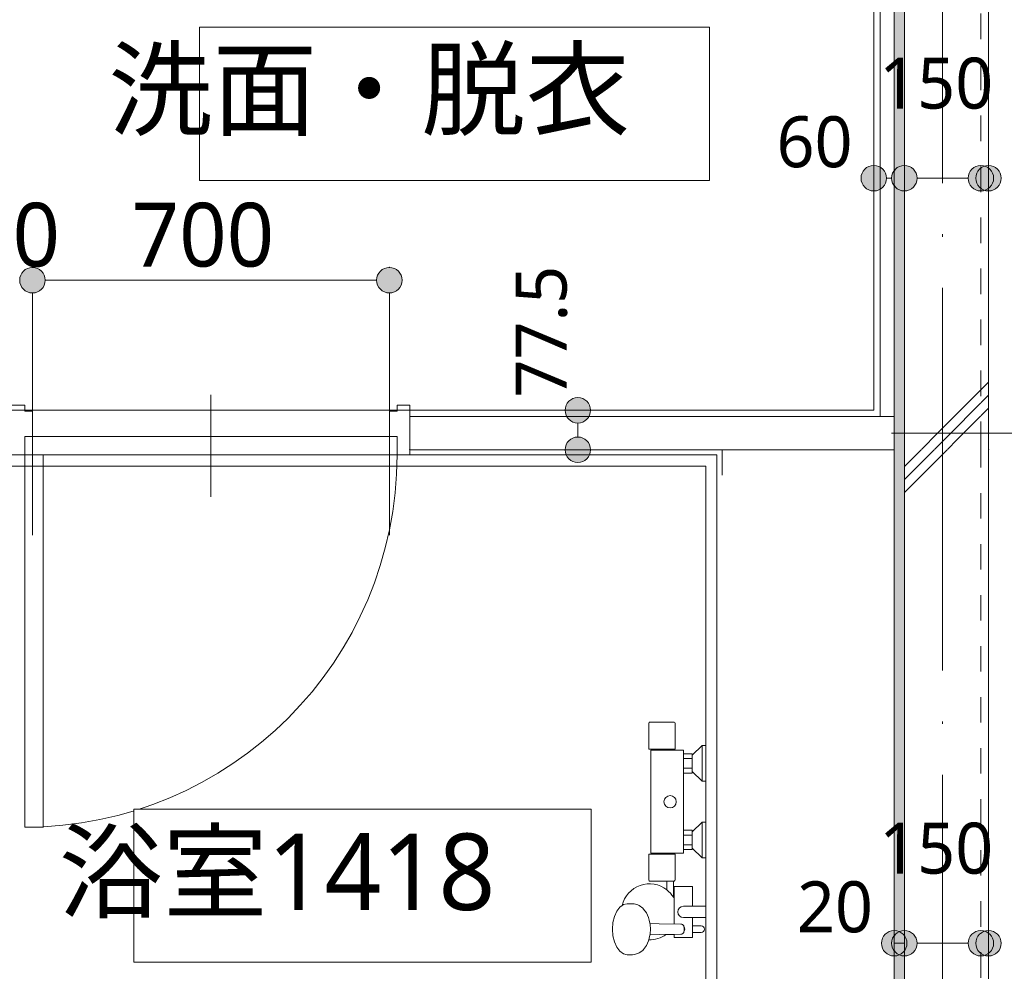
# Model space of a CAD drawing. Header units: millimetres. Extents: x 0 to 841, y 0 to 1188.
# Tile 94 of 98: x 688 to 727, y 1041 to 1078. Entities that reach past the tile are written whole.
import ezdxf
from ezdxf.xclip import XClip

# ---------------------------------------------------------------- set-up
doc = ezdxf.new("R2010")
doc.units = ezdxf.units.MM
doc.header["$MEASUREMENT"] = 0
doc.header["$XCLIPFRAME"] = 0
for name, pattern in [('Wipeout_Contour', [1000, 0, -1000]), ('通り芯', [19, 15, -2, 0, -2]), ('ＪＷ点線１', [2, 1, -1])]:
    doc.linetypes.add(name, pattern=pattern)
for name, color, linetype, lineweight in [('Archicadドア_ペン_番号__23', 7, 'Continuous', 15), ('UB.★_ペン_番号__1', 7, 'Continuous', 5), ('UB.★_ペン_番号__41', 7, 'Continuous', 13), ('壁-躯体_ペン_番号__141', 7, 'Continuous', 15), ('壁-間仕切り_ペン_番号__141', 7, 'Continuous', 15), ('室名.★_ペン_番号__46', 7, 'Continuous', 13), ('寸法_ペン_番号__45', 7, 'Continuous', 13), ('寸法_ペン_番号__46', 7, 'Continuous', 13), ('通り芯_ペン_番号__139', 8, 'Continuous', 5)]:
    doc.layers.add(name, color=color, linetype=linetype, lineweight=lineweight)
for name, color, linetype, lineweight, true_color in [('Archicadドア_ペン_番号__63', 251, 'Continuous', 5, 0x6a6a6a), ('UB.★_ペン_番号__75', 251, 'Continuous', 5, 0x6a6a6a), ('壁-躯体_ペン_番号__161', 251, 'Continuous', 5, 0x6a6a6a), ('壁-躯体_ペン_番号__169', 253, 'Continuous', 5, 0xaaaaaa), ('壁-躯体_ペン_番号__174', 253, 'Continuous', 5, 0xaaaaaa), ('壁-間仕切り_ペン_番号__161', 251, 'Continuous', 5, 0x6a6a6a), ('室名.★_ペン_番号__85', 251, 'Continuous', 5, 0x6a6a6a), ('寸法_ペン_番号__85', 251, 'Continuous', 5, 0x6a6a6a), ('床_ペン_番号__89', 251, 'Continuous', 5, 0x6a6a6a)]:
    doc.layers.add(name, color=color, linetype=linetype, lineweight=lineweight, true_color=true_color)
for name, color, linetype in [('EV.★', 7, 'Continuous'), ('壁-躯体', 7, 'Continuous'), ('壁-間仕切り', 7, 'Continuous'), ('室名.★', 7, 'Continuous'), ('寸法', 7, 'Continuous'), ('床', 7, 'Continuous')]:
    doc.layers.add(name, color=color, linetype=linetype)
doc.styles.add('GENERATED_STYLE_1', font='meiryo.ttc')
pattern_1 = [(45, (488.263, 926.959), (-12.7279, 12.7279), []), (45, (488.008, 927.213), (-12.7279, 12.7279), []), (45, (487.753, 927.468), (-12.7279, 12.7279), [])]

# ---------------------------------------------------------------- blocks, each defined once
blk = doc.blocks.new('*X37')
at = {"layer": '壁-躯体_ペン_番号__174', "linetype": 'Continuous', "lineweight": 5, "true_color": 0xaaaaaa}
blk.add_hatch(color=253, dxfattribs=at).paths.add_polyline_path([(722.363, 1061.309), (722.763, 1061.309), (722.763, 1062.445), (722.363, 1062.583)])
blk = doc.blocks.new('*X38')
at = {"layer": '壁-躯体_ペン_番号__174', "linetype": 'Continuous', "lineweight": 5, "true_color": 0xaaaaaa}
blk.add_hatch(color=253, dxfattribs=at).paths.add_polyline_path([(722.363, 1061.309), (722.363, 1022.609), (722.763, 1022.609), (722.763, 1061.309)])
blk = doc.blocks.new('*X43')
at = {"layer": '壁-躯体_ペン_番号__174', "linetype": 'Continuous', "lineweight": 5, "true_color": 0xaaaaaa}
blk.add_hatch(color=253, dxfattribs=at).paths.add_polyline_path([(722.363, 1083.259), (722.363, 1062.583), (722.763, 1062.445), (722.763, 1083.259)])
blk = doc.blocks.new('図面_6_6', base_point=(598.263, 1001.922))
at = {"layer": 'UB.★_ペン_番号__1', "color": 7, "linetype": 'Continuous', "lineweight": 5, "flags": 128}
for points in [[(715.413, 1024.309), (686.613, 1024.309), (686.613, 1061.109), (715.413, 1061.109)], [(714.973, 1024.749), (687.053, 1024.749), (687.053, 1060.669), (714.973, 1060.669)]]:
    blk.add_lwpolyline(points, close=True, dxfattribs=at)
at = {"layer": '壁-間仕切り_ペン_番号__141', "color": 7, "linetype": 'Continuous', "lineweight": 15}
blk.add_point((726.063, 1061.309), dxfattribs=at)
at = {"color": 254, "linetype": 'Wipeout_Contour', "lineweight": 0, "ltscale": 3857.321112}
blk.add_wipeout([(725.763, 1061.412), (725.763, 1061.309), (726.063, 1061.309)], dxfattribs=at).dxf.layer = '壁-躯体'
at = {"color": 254, "linetype": 'Wipeout_Contour', "lineweight": 0, "ltscale": 22881.22973}
blk.add_wipeout([(488.263, 926.959), (582.263, 926.959), (724.263, 926.959), (724.263, 969.859), (709.263, 969.859), (709.263, 976.959), (724.263, 976.959), (724.263, 1021.959), (686.663, 1021.959), (686.663, 1062.859), (655.963, 1062.859), (655.963, 1094.959), (636.763, 1094.959), (636.763, 1078.959), (614.963, 1078.959), (614.963, 1061.059), (582.263, 1061.059), (582.263, 991.959), (488.263, 991.959)], dxfattribs=at).dxf.layer = '床'
at = {"layer": '壁-躯体_ペン_番号__169', "linetype": 'Continuous', "lineweight": 5, "true_color": 0xaaaaaa}
h = blk.add_hatch(dxfattribs=at)
h.set_pattern_fill('コンクリート_構造2_0006', color=253, style=0, pattern_type=2)
h.set_pattern_definition(pattern_1)
h.paths.add_polyline_path([(725.763, 1061.412), (725.763, 1061.309), (726.063, 1061.309)])
at = {"layer": 'Archicadドア_ペン_番号__23', "color": 7, "linetype": 'Continuous', "lineweight": 15}
for p, q in [((688.263, 1061.109), (688.263, 1061.829)), ((688.263, 1061.829), (688.563, 1061.829)), ((702.863, 1061.829), (688.263, 1061.829)), ((688.263, 1061.829), (688.263, 1061.109)), ((702.863, 1061.829), (702.563, 1061.829)), ((702.863, 1061.109), (702.863, 1061.829)), ((702.863, 1061.109), (702.863, 1061.829)), ((687.763, 1061.109), (688.263, 1061.109)), ((688.263, 1061.109), (702.863, 1061.109)), ((703.363, 1061.109), (702.863, 1061.109))]:
    blk.add_line(p, q, dxfattribs=at)
at = {"layer": 'Archicadドア_ペン_番号__63', "color": 251, "linetype": 'Continuous', "lineweight": 5, "true_color": 0x6a6a6a}
for p, q in [((688.983, 1061.109), (688.263, 1061.109)), ((688.263, 1061.109), (688.263, 1046.509)), ((688.983, 1046.509), (688.983, 1061.109)), ((688.263, 1046.509), (688.983, 1046.509))]:
    blk.add_line(p, q, dxfattribs=at)
blk.add_arc((688.263, 1061.109), 14.6, 270, 0, dxfattribs=at)
at = {"layer": 'UB.★_ペン_番号__75', "color": 251, "linetype": 'Continuous', "lineweight": 5, "true_color": 0x6a6a6a}
for p, q in [((714.833, 1049.709), (714.833, 1048.309)), ((713.753, 1049.569), (712.833, 1049.569)), ((712.833, 1049.529), (713.753, 1049.529)), ((714.093, 1049.389), (714.093, 1048.629)), ((714.433, 1049.329), (714.433, 1048.689)), ((714.433, 1049.199), (714.093, 1049.199)), ((714.433, 1048.819), (714.093, 1048.819)), ((714.833, 1046.709), (714.833, 1045.309)), ((714.093, 1046.389), (714.093, 1045.629)), ((714.433, 1046.329), (714.433, 1045.689)), ((714.433, 1046.199), (714.093, 1046.199)), ((713.753, 1045.489), (712.829, 1045.489)), ((712.833, 1045.449), (713.753, 1045.449)), ((714.433, 1045.819), (714.093, 1045.819)), ((713.443, 1044.389), (713.703, 1044.389)), ((713.733, 1043.71), (713.733, 1042.712)), ((711.74, 1043.475), (711.693, 1043.44)), ((711.888, 1043.509), (711.74, 1043.475)), ((712.101, 1043.509), (711.888, 1043.509)), ((712.165, 1043.498), (712.101, 1043.509)), ((712.312, 1043.465), (712.165, 1043.498)), ((712.367, 1043.436), (712.312, 1043.465)), ((712.5, 1043.34), (712.367, 1043.436)), ((712.537, 1043.299), (712.5, 1043.34)), ((712.645, 1043.154), (712.537, 1043.299)), ((712.728, 1042.965), (712.645, 1043.154)), ((714.453, 1043.409), (714.093, 1043.409)), ((712.756, 1042.861), (712.728, 1042.965)), ((712.796, 1042.691), (712.756, 1042.861)), ((714.093, 1042.969), (714.453, 1042.969)), ((714.093, 1042.969), (714.453, 1042.969)), ((712.787, 1042.729), (713.151, 1042.719)), ((712.81, 1042.509), (712.796, 1042.691)), ((712.796, 1042.326), (712.81, 1042.509)), ((713.151, 1042.719), (713.996, 1042.709)), ((713.996, 1042.709), (714.029, 1042.704)), ((714.029, 1042.704), (714.059, 1042.69)), ((714.059, 1042.69), (714.086, 1042.668)), ((714.086, 1042.668), (714.106, 1042.639)), ((714.106, 1042.379), (714.086, 1042.35)), ((714.106, 1042.639), (714.117, 1042.609)), ((714.117, 1042.409), (714.106, 1042.379)), ((714.117, 1042.609), (714.117, 1042.609)), ((714.141, 1042.56), (714.117, 1042.609)), ((714.117, 1042.609), (714.119, 1042.605)), ((714.117, 1042.409), (714.141, 1042.457)), ((714.119, 1042.412), (714.117, 1042.409)), ((714.117, 1042.409), (714.117, 1042.408)), ((714.119, 1042.605), (714.123, 1042.569)), ((714.123, 1042.449), (714.119, 1042.412)), ((714.123, 1042.569), (714.123, 1042.449)), ((714.149, 1042.509), (714.141, 1042.56)), ((714.141, 1042.457), (714.149, 1042.509)), ((714.453, 1042.639), (714.453, 1042.379)), ((712.756, 1042.156), (712.738, 1042.089)), ((712.756, 1042.156), (712.796, 1042.326)), ((712.787, 1042.288), (713.151, 1042.299)), ((713.151, 1042.299), (713.996, 1042.309)), ((714.029, 1042.313), (713.996, 1042.309)), ((714.059, 1042.327), (714.029, 1042.313)), ((714.086, 1042.35), (714.059, 1042.327))]:
    blk.add_line(p, q, dxfattribs=at)
at = {"layer": 'UB.★_ペン_番号__75', "color": 251, "linetype": 'Continuous', "lineweight": 5, "true_color": 0x6a6a6a, "flags": 128}
blk.add_lwpolyline([(712.794, 1050.629, 0.414214), (712.734, 1050.569), (712.734, 1049.569), (712.833, 1049.569), (712.833, 1049.529), (712.817, 1049.529), (712.813, 1045.489), (712.829, 1045.489), (712.833, 1045.449), (712.734, 1045.449), (712.734, 1044.449, 0.414214), (712.794, 1044.389), (713.443, 1044.389), (713.443, 1044.054, 0.547975), (711.693, 1043.44), (711.602, 1043.375), (711.483, 1043.216), (711.392, 1043.009), (711.334, 1042.768), (711.315, 1042.509), (711.334, 1042.25), (711.392, 1042.009), (711.483, 1041.802), (711.602, 1041.643), (711.74, 1041.543), (711.888, 1041.509), (712.101, 1041.509), (712.165, 1041.519), (712.312, 1041.553), (712.367, 1041.582), (712.5, 1041.677), (712.537, 1041.719), (712.645, 1041.864), (712.728, 1042.053), (712.738, 1042.089, 0.166188), (713.414, 1042.302), (713.733, 1042.306), (713.733, 1042.189), (714.453, 1042.189), (714.453, 1042.379), (714.793, 1042.379, 1), (714.793, 1042.639), (714.453, 1042.639), (714.453, 1042.969), (714.973, 1042.969), (714.973, 1043.409), (714.453, 1043.409), (714.453, 1044.189), (713.733, 1044.189), (713.733, 1043.71, 0.013709), (713.703, 1043.762), (713.703, 1044.389, 0.414214), (713.772, 1044.449), (713.772, 1045.449), (713.753, 1045.449), (713.753, 1045.489), (714.093, 1045.489), (714.093, 1045.629), (714.433, 1045.629), (714.433, 1045.689), (714.833, 1045.309), (714.973, 1045.309), (714.973, 1046.709), (714.833, 1046.709), (714.433, 1046.329), (714.433, 1046.389), (714.093, 1046.389), (714.093, 1048.629), (714.433, 1048.629), (714.433, 1048.689), (714.833, 1048.309), (714.973, 1048.309), (714.973, 1049.709), (714.833, 1049.709), (714.433, 1049.329), (714.433, 1049.389), (714.093, 1049.389), (714.093, 1049.529), (713.753, 1049.529), (713.753, 1049.569), (713.772, 1049.569), (713.772, 1050.569, 0.414214), (713.712, 1050.629)], format="xyb", close=True, dxfattribs=at)
at = {"layer": 'UB.★_ペン_番号__75', "color": 251, "linetype": 'Continuous', "lineweight": 5, "true_color": 0x6a6a6a}
blk.add_circle((713.573, 1047.509), 0.24, dxfattribs=at)
for centre, radius, start, end in [((712.764, 1043.189), 1.1, 31.3994, 51.8869), ((714.093, 1043.189), 0.22, 90, 270)]:
    blk.add_arc(centre, radius, start, end, dxfattribs=at)
at = {"layer": '寸法_ペン_番号__46', "color": 7, "linetype": 'Continuous', "lineweight": 13, "insert": (718.55, 1042.359), "char_height": 2, "width": 3.31252, "attachment_point": 7, "style": 'GENERATED_STYLE_1'}
blk.add_mtext('\\A1;{\\pql;\\fMeiryo|b0|i0|c128|p0;\\W1.000000;20}', dxfattribs=at)
at = {"color": 254, "linetype": 'Wipeout_Contour', "lineweight": 0, "ltscale": 3854.742754}
blk.add_wipeout([(722.288, 1062.609), (722.363, 1062.583), (722.363, 1062.609)], dxfattribs=at).dxf.layer = '壁-間仕切り'
at = {"color": 254, "linetype": 'Wipeout_Contour', "lineweight": 0, "ltscale": 8914.238134}
blk.add_wipeout([(655.963, 1078.959), (655.963, 1062.859), (665.763, 1062.859), (724.263, 1062.859), (724.263, 1094.959), (665.763, 1094.959), (665.763, 1078.959)], dxfattribs=at).dxf.layer = '床'
at = {"layer": '寸法', "linetype": 'Continuous', "lineweight": 0, "true_color": 0x000000}
for points in [[(688.063, 1067.959), (688.101, 1067.767), (688.209, 1067.605), (688.371, 1067.497), (688.563, 1067.459), (688.754, 1067.497), (688.916, 1067.605), (689.025, 1067.767), (689.063, 1067.959), (689.025, 1068.15), (688.916, 1068.312), (688.754, 1068.421), (688.563, 1068.459), (688.371, 1068.421), (688.209, 1068.312), (688.101, 1068.15)], [(702.063, 1067.959), (702.101, 1067.767), (702.209, 1067.605), (702.371, 1067.497), (702.563, 1067.459), (702.754, 1067.497), (702.916, 1067.605), (703.025, 1067.767), (703.063, 1067.959), (703.025, 1068.15), (702.916, 1068.312), (702.754, 1068.421), (702.563, 1068.459), (702.371, 1068.421), (702.209, 1068.312), (702.101, 1068.15)]]:
    blk.add_hatch(color=18, dxfattribs=at).paths.add_polyline_path(points)
at = {"layer": 'Archicadドア_ペン_番号__23', "color": 7, "linetype": 'Continuous', "lineweight": 15}
for p, q in [((688.263, 1063.059), (687.763, 1063.059)), ((688.263, 1062.829), (688.263, 1063.059)), ((688.563, 1062.829), (688.263, 1062.829)), ((688.563, 1061.829), (688.563, 1062.829)), ((702.563, 1061.829), (702.563, 1062.829)), ((702.563, 1062.829), (702.863, 1062.829)), ((702.863, 1062.829), (702.863, 1063.059)), ((702.863, 1063.059), (703.363, 1063.059))]:
    blk.add_line(p, q, dxfattribs=at)
at = {"layer": 'Archicadドア_ペン_番号__63', "color": 251, "linetype": 'Continuous', "lineweight": 5, "true_color": 0x6a6a6a}
blk.add_line((695.563, 1059.469), (695.563, 1063.469), dxfattribs=at)
at = {"layer": '寸法_ペン_番号__45', "color": 7, "linetype": 'Continuous', "lineweight": 13}
for centre in [(688.563, 1067.959), (702.563, 1067.959)]:
    blk.add_circle(centre, 0.5, dxfattribs=at)
at = {"layer": '寸法_ペン_番号__85', "color": 251, "linetype": 'Continuous', "lineweight": 5, "true_color": 0x6a6a6a}
for p, q in [((689.063, 1067.959), (702.063, 1067.959)), ((688.563, 1057.959), (688.563, 1067.459)), ((702.563, 1057.959), (702.563, 1067.459))]:
    blk.add_line(p, q, dxfattribs=at)
for p in [(688.563, 1068.459), (702.563, 1068.459)]:
    blk.add_point(p, dxfattribs=at)
at = {"layer": '床_ペン_番号__89', "color": 251, "linetype": 'Continuous', "lineweight": 5, "true_color": 0x6a6a6a, "flags": 128}
blk.add_lwpolyline([(655.963, 1078.959), (655.963, 1062.859), (665.763, 1062.859), (724.263, 1062.859), (724.263, 1094.959), (665.763, 1094.959), (665.763, 1078.959)], close=True, dxfattribs=at)
at = {"layer": '寸法_ペン_番号__46', "color": 7, "linetype": 'Continuous', "lineweight": 13, "attachment_point": 7, "style": 'GENERATED_STYLE_1'}
for s, insert, char_height, width in [('\\A1;{\\pql;\\fMeiryo|b0|i0|c128|p0;\\W1.000000;60}', (717.75, 1072.359), 2, 3.31252), ('\\A1;{\\pql;\\fMeiryo|b0|i0|c128|p0;\\W1.000000;140}', (684.057, 1068.459), 2.5, 6.21095), ('\\A1;{\\pql;\\fMeiryo|b0|i0|c128|p0;\\W1.000000;700}', (692.457, 1068.459), 2.5, 6.21095)]:
    blk.add_mtext(s, dxfattribs=dict(at, insert=insert, char_height=char_height, width=width))
at = {"layer": '寸法_ペン_番号__46', "color": 7, "linetype": 'Continuous', "lineweight": 13, "insert": (709.555, 1063.359), "char_height": 2, "width": 5.89974, "attachment_point": 7, "rotation": 90, "style": 'GENERATED_STYLE_1'}
blk.add_mtext('\\A1;{\\pql;\\fMeiryo|b0|i0|c128|p0;\\W1.000000;77.5}', dxfattribs=at)
at = {"color": 254, "linetype": 'Wipeout_Contour', "lineweight": 0, "ltscale": 5139.82024}
blk.add_wipeout([(722.763, 1061.309), (725.763, 1061.309), (725.763, 1061.412), (722.763, 1062.445)], dxfattribs=at).dxf.layer = '壁-躯体'
at = {"layer": '壁-躯体_ペン_番号__169', "linetype": 'Continuous', "lineweight": 5, "true_color": 0xaaaaaa}
h = blk.add_hatch(dxfattribs=at)
h.set_pattern_fill('コンクリート_構造2_0006', color=253, style=0, pattern_type=2)
h.set_pattern_definition(pattern_1)
h.paths.add_polyline_path([(722.763, 1061.309), (725.763, 1061.309), (725.763, 1061.412), (722.763, 1062.445)])
at = {"color": 254, "linetype": 'Wipeout_Contour', "lineweight": 0, "ltscale": 3854.287285}
blk.add_wipeout([(721.563, 1062.859), (721.813, 1062.773), (721.813, 1062.859)], dxfattribs=at).dxf.layer = '壁-間仕切り'
at = {"color": 254, "linetype": 'Wipeout_Contour', "lineweight": 0, "ltscale": 5142.16963}
blk.add_wipeout([(695.121, 1071.875), (715.121, 1071.875), (715.121, 1077.876), (695.121, 1077.876)], dxfattribs=at).dxf.layer = '室名.★'
at = {"layer": '室名.★_ペン_番号__85', "color": 251, "linetype": 'Continuous', "lineweight": 5, "true_color": 0x6a6a6a, "flags": 128}
blk.add_lwpolyline([(695.121, 1071.875), (715.121, 1071.875), (715.121, 1077.876), (695.121, 1077.876)], close=True, dxfattribs=at)
at = {"color": 254, "linetype": 'Wipeout_Contour', "lineweight": 0, "ltscale": 5079.748694}
blk.add_wipeout([(726.063, 1022.609), (726.063, 1061.309), (725.763, 1061.309), (725.763, 1022.609)], dxfattribs=at).dxf.layer = '壁-躯体'
at = {"color": 254, "linetype": 'Wipeout_Contour', "lineweight": 0, "ltscale": 5138.104165}
blk.add_wipeout([(721.563, 1062.859), (721.563, 1062.609), (721.813, 1062.609), (721.813, 1062.773)], dxfattribs=at).dxf.layer = '壁-間仕切り'
at = {"layer": '壁-躯体_ペン_番号__169', "linetype": 'Continuous', "lineweight": 5, "true_color": 0xaaaaaa}
h = blk.add_hatch(dxfattribs=at)
h.set_pattern_fill('コンクリート_構造2_0006', color=253, style=0, pattern_type=2)
h.set_pattern_definition(pattern_1)
h.paths.add_polyline_path([(726.063, 1022.609), (726.063, 1061.309), (725.763, 1061.309), (725.763, 1022.609)])
at = {"layer": '壁-躯体_ペン_番号__141', "color": 7, "linetype": 'Continuous', "lineweight": 15, "flags": 128}
blk.add_lwpolyline([(726.063, 1022.609), (726.063, 1061.309)], dxfattribs=at)
at = {"layer": '壁-間仕切り_ペン_番号__141', "color": 7, "linetype": 'Continuous', "lineweight": 15}
blk.add_point((726.063, 1061.309), dxfattribs=at)
at = {"layer": '寸法_ペン_番号__85', "color": 251, "linetype": 'Continuous', "lineweight": 5, "true_color": 0x6a6a6a}
blk.add_line((726.063, 1041.959), (726.062, 1041.959), dxfattribs=at)
at = {"color": 254, "linetype": 'Wipeout_Contour', "lineweight": 0, "ltscale": 5117.904101}
blk.add_wipeout([(703.363, 1062.859), (703.363, 1062.609), (721.563, 1062.609), (721.563, 1062.859)], dxfattribs=at).dxf.layer = '壁-間仕切り'
at = {"layer": 'Archicadドア_ペン_番号__23', "color": 7, "linetype": 'Continuous', "lineweight": 15}
blk.add_point((703.363, 1062.859), dxfattribs=at)
at = {"layer": '壁-間仕切り_ペン_番号__141', "color": 7, "linetype": 'Continuous', "lineweight": 15, "flags": 128}
blk.add_lwpolyline([(721.563, 1062.859), (703.363, 1062.859)], dxfattribs=at)
at = {"color": 254, "linetype": 'Wipeout_Contour', "lineweight": 0, "ltscale": 6401.175235}
blk.add_wipeout([(703.363, 1061.309), (722.363, 1061.309), (722.363, 1062.583), (722.288, 1062.609), (703.363, 1062.609)], dxfattribs=at).dxf.layer = '壁-間仕切り'
at = {"layer": '寸法', "linetype": 'Continuous', "lineweight": 0, "true_color": 0x000000}
for points in [[(709.455, 1062.859), (709.493, 1062.667), (709.601, 1062.505), (709.764, 1062.397), (709.955, 1062.359), (710.146, 1062.397), (710.309, 1062.505), (710.417, 1062.667), (710.455, 1062.859), (710.417, 1063.05), (710.309, 1063.212), (710.146, 1063.321), (709.955, 1063.359), (709.764, 1063.321), (709.601, 1063.212), (709.493, 1063.05)], [(709.455, 1061.309), (709.493, 1061.117), (709.601, 1060.955), (709.764, 1060.847), (709.955, 1060.809), (710.146, 1060.847), (710.309, 1060.955), (710.417, 1061.117), (710.455, 1061.309), (710.417, 1061.5), (710.309, 1061.662), (710.146, 1061.771), (709.955, 1061.809), (709.764, 1061.771), (709.601, 1061.662), (709.493, 1061.5)]]:
    blk.add_hatch(color=18, dxfattribs=at).paths.add_polyline_path(points)
at = {"layer": 'Archicadドア_ペン_番号__23', "color": 7, "linetype": 'Continuous', "lineweight": 15}
for p, q in [((703.363, 1063.059), (703.363, 1062.559)), ((703.363, 1061.609), (703.363, 1061.109))]:
    blk.add_line(p, q, dxfattribs=at)
blk.add_point((703.363, 1061.309), dxfattribs=at)
at = {"layer": 'UB.★_ペン_番号__41', "color": 7, "linetype": 'Continuous', "lineweight": 13, "flags": 128}
blk.add_lwpolyline([(714.613, 1061.309), (715.613, 1061.309), (715.613, 1060.309)], dxfattribs=at)
at = {"layer": '壁-躯体_ペン_番号__161', "color": 251, "linetype": 'Continuous', "lineweight": 5, "true_color": 0x6a6a6a}
for p, q in [((721.813, 1062.773), (721.813, 1062.859)), ((722.363, 1062.609), (722.288, 1062.609)), ((722.363, 1062.583), (722.363, 1062.609))]:
    blk.add_line(p, q, dxfattribs=at)
at = {"layer": '壁-間仕切り_ペン_番号__141', "color": 7, "linetype": 'Continuous', "lineweight": 15}
for p, q in [((703.363, 1062.609), (703.363, 1062.859)), ((703.363, 1061.309), (703.363, 1062.609))]:
    blk.add_line(p, q, dxfattribs=at)
at = {"layer": '壁-間仕切り_ペン_番号__161', "color": 251, "linetype": 'Continuous', "lineweight": 5, "true_color": 0x6a6a6a}
for p, q in [((721.813, 1062.609), (703.363, 1062.609)), ((721.813, 1062.609), (721.813, 1062.773)), ((721.813, 1062.609), (722.288, 1062.609)), ((722.363, 1062.583), (722.363, 1061.309))]:
    blk.add_line(p, q, dxfattribs=at)
at = {"layer": '壁-間仕切り_ペン_番号__161', "color": 251, "linetype": 'Continuous', "lineweight": 5, "true_color": 0x6a6a6a, "flags": 128}
blk.add_lwpolyline([(703.363, 1061.309), (722.363, 1061.309)], dxfattribs=at)
at = {"layer": '寸法_ペン_番号__45', "color": 7, "linetype": 'Continuous', "lineweight": 13}
for centre in [(709.955, 1062.859), (709.955, 1061.309)]:
    blk.add_circle(centre, 0.5, dxfattribs=at)
at = {"layer": '寸法_ペン_番号__85', "color": 251, "linetype": 'Continuous', "lineweight": 5, "true_color": 0x6a6a6a}
blk.add_line((709.955, 1062.359), (709.955, 1061.809), dxfattribs=at)
at = {"color": 254, "linetype": 'Wipeout_Contour', "lineweight": 0, "ltscale": 5137.618454}
blk.add_wipeout([(722.363, 1061.309), (722.763, 1061.309), (722.763, 1062.445), (722.363, 1062.583)], dxfattribs=at).dxf.layer = '壁-躯体'
at = {"layer": 'EV.★', "color": 7, "linetype": 'Continuous', "lineweight": 5}
blk.add_blockref('*X37', (0, 0), dxfattribs=at)
at = {"color": 254, "linetype": 'Wipeout_Contour', "lineweight": 0, "ltscale": 5072.099802}
blk.add_wipeout([(722.363, 1061.309), (722.363, 1022.609), (722.763, 1022.609), (722.763, 1061.309)], dxfattribs=at).dxf.layer = '壁-躯体'
at = {"layer": '壁-躯体_ペン_番号__161', "color": 251, "linetype": 'Continuous', "lineweight": 5, "true_color": 0x6a6a6a, "flags": 128}
blk.add_lwpolyline([(722.363, 1061.309), (722.363, 1022.609)], dxfattribs=at)
at = {"layer": '壁-間仕切り_ペン_番号__161', "color": 251, "linetype": 'Continuous', "lineweight": 5, "true_color": 0x6a6a6a}
blk.add_line((722.363, 1062.583), (722.363, 1061.309), dxfattribs=at)
at = {"layer": 'EV.★', "color": 7, "linetype": 'Continuous', "lineweight": 5}
blk.add_blockref('*X38', (0, 0), dxfattribs=at)
at = {"color": 254, "linetype": 'Wipeout_Contour', "lineweight": 0, "ltscale": 3854.016146}
blk.add_wipeout([(721.813, 1062.609), (722.288, 1062.609), (721.813, 1062.773)], dxfattribs=at).dxf.layer = '壁-躯体'
at = {"color": 254, "linetype": 'Wipeout_Contour', "lineweight": 0, "ltscale": 5075.979728}
blk.add_wipeout([(725.763, 1022.609), (725.763, 1061.309), (722.763, 1061.309), (722.763, 1022.609)], dxfattribs=at).dxf.layer = '壁-躯体'
at = {"layer": '壁-躯体_ペン_番号__169', "linetype": 'Continuous', "lineweight": 5, "true_color": 0xaaaaaa}
h = blk.add_hatch(dxfattribs=at)
h.set_pattern_fill('コンクリート_構造2_0006', color=253, style=0, pattern_type=2)
h.set_pattern_definition(pattern_1)
h.paths.add_polyline_path([(725.763, 1022.609), (725.763, 1061.309), (722.763, 1061.309), (722.763, 1022.609)])
at = {"layer": '寸法', "linetype": 'Continuous', "lineweight": 0, "true_color": 0x000000}
for points in [[(721.863, 1041.959), (721.901, 1041.767), (722.009, 1041.605), (722.171, 1041.497), (722.363, 1041.459), (722.554, 1041.497), (722.716, 1041.605), (722.825, 1041.767), (722.863, 1041.959), (722.825, 1042.15), (722.716, 1042.312), (722.554, 1042.421), (722.363, 1042.459), (722.171, 1042.421), (722.009, 1042.312), (721.901, 1042.15)], [(722.263, 1041.959), (722.301, 1041.767), (722.409, 1041.605), (722.571, 1041.497), (722.763, 1041.459), (722.954, 1041.497), (723.116, 1041.605), (723.225, 1041.767), (723.263, 1041.959), (723.225, 1042.15), (723.116, 1042.312), (722.954, 1042.421), (722.763, 1042.459), (722.571, 1042.421), (722.409, 1042.312), (722.301, 1042.15)], [(725.263, 1041.959), (725.301, 1041.767), (725.409, 1041.605), (725.571, 1041.497), (725.763, 1041.459), (725.954, 1041.497), (726.116, 1041.605), (726.225, 1041.767), (726.263, 1041.959), (726.225, 1042.15), (726.116, 1042.312), (725.954, 1042.421), (725.763, 1042.459), (725.571, 1042.421), (725.409, 1042.312), (725.301, 1042.15)], [(725.563, 1041.959), (725.601, 1041.767), (725.709, 1041.605), (725.871, 1041.497), (726.063, 1041.459), (726.254, 1041.497), (726.416, 1041.605), (726.525, 1041.767), (726.563, 1041.959), (726.525, 1042.15), (726.416, 1042.312), (726.254, 1042.421), (726.063, 1042.459), (725.871, 1042.421), (725.709, 1042.312), (725.601, 1042.15)]]:
    blk.add_hatch(color=18, dxfattribs=at).paths.add_polyline_path(points)
at = {"layer": '壁-躯体_ペン_番号__141', "color": 7, "linetype": 'Continuous', "lineweight": 15}
blk.add_line((722.763, 1061.309), (722.763, 1022.609), dxfattribs=at)
at = {"layer": '壁-躯体_ペン_番号__141', "color": 7, "linetype": 'ＪＷ点線１', "lineweight": 15}
blk.add_line((725.763, 1022.609), (725.763, 1061.309), dxfattribs=at)
at = {"layer": '壁-間仕切り_ペン_番号__141', "color": 7, "linetype": 'Continuous', "lineweight": 15}
blk.add_line((722.763, 1062.445), (722.763, 1061.309), dxfattribs=at)
at = {"layer": '壁-間仕切り_ペン_番号__141', "color": 7, "linetype": 'ＪＷ点線１', "lineweight": 15}
blk.add_line((725.763, 1061.309), (725.763, 1061.412), dxfattribs=at)
at = {"layer": '寸法_ペン_番号__45', "color": 7, "linetype": 'Continuous', "lineweight": 13}
for centre in [(722.363, 1041.959), (722.763, 1041.959), (725.763, 1041.959), (726.063, 1041.959)]:
    blk.add_circle(centre, 0.5, dxfattribs=at)
at = {"layer": '寸法_ペン_番号__85', "color": 251, "linetype": 'Continuous', "lineweight": 5, "true_color": 0x6a6a6a}
for p, q in [((722.763, 1041.959), (722.363, 1041.959)), ((725.263, 1041.959), (723.263, 1041.959))]:
    blk.add_line(p, q, dxfattribs=at)
at = {"layer": '寸法_ペン_番号__46', "color": 7, "linetype": 'Continuous', "lineweight": 13, "insert": (721.778, 1044.659), "char_height": 2, "width": 4.96876, "attachment_point": 7, "style": 'GENERATED_STYLE_1'}
blk.add_mtext('\\A1;{\\pql;\\fMeiryo|b0|i0|c128|p0;\\W1.000000;150}', dxfattribs=at)
at = {"color": 254, "linetype": 'Wipeout_Contour', "lineweight": 0, "ltscale": 5172.721918}
blk.add_wipeout([(721.813, 1062.859), (721.813, 1083.259), (721.563, 1083.259), (721.563, 1062.859)], dxfattribs=at).dxf.layer = '壁-躯体'
at = {"layer": '壁-躯体_ペン_番号__141', "color": 7, "linetype": 'Continuous', "lineweight": 15, "flags": 128}
blk.add_lwpolyline([(721.563, 1083.259), (721.563, 1062.859)], dxfattribs=at)
at = {"color": 254, "linetype": 'Wipeout_Contour', "lineweight": 0, "ltscale": 6457.57401}
blk.add_wipeout([(722.363, 1062.609), (722.363, 1083.259), (721.813, 1083.259), (721.813, 1062.773), (722.288, 1062.609)], dxfattribs=at).dxf.layer = '壁-躯体'
at = {"color": 254, "linetype": 'Wipeout_Contour', "lineweight": 0, "ltscale": 5179.702011}
blk.add_wipeout([(726.063, 1061.309), (726.063, 1083.259), (725.763, 1083.259), (725.763, 1061.412)], dxfattribs=at).dxf.layer = '壁-躯体'
at = {"layer": '壁-躯体_ペン_番号__169', "linetype": 'Continuous', "lineweight": 5, "true_color": 0xaaaaaa}
h = blk.add_hatch(dxfattribs=at)
h.set_pattern_fill('コンクリート_構造2_0006', color=253, style=0, pattern_type=2)
h.set_pattern_definition(pattern_1)
h.paths.add_polyline_path([(726.063, 1061.309), (726.063, 1083.259), (725.763, 1083.259), (725.763, 1061.412)])
at = {"layer": '寸法', "linetype": 'Continuous', "lineweight": 0, "true_color": 0x000000}
blk.add_hatch(color=18, dxfattribs=at).paths.add_polyline_path([(721.063, 1071.959), (721.101, 1071.767), (721.209, 1071.605), (721.371, 1071.497), (721.563, 1071.459), (721.754, 1071.497), (721.916, 1071.605), (722.025, 1071.767), (722.063, 1071.959), (722.025, 1072.15), (721.916, 1072.312), (721.754, 1072.421), (721.563, 1072.459), (721.371, 1072.421), (721.209, 1072.312), (721.101, 1072.15)])
at = {"layer": '壁-躯体_ペン_番号__141', "color": 7, "linetype": 'Continuous', "lineweight": 15, "flags": 128}
blk.add_lwpolyline([(726.063, 1061.309), (726.063, 1083.259)], dxfattribs=at)
at = {"layer": '壁-躯体_ペン_番号__161', "color": 251, "linetype": 'Continuous', "lineweight": 5, "true_color": 0x6a6a6a}
for p in [(721.813, 1083.259), (721.813, 1062.773)]:
    blk.add_line(p, (721.813, 1062.859), dxfattribs=at)
at = {"layer": '壁-間仕切り_ペン_番号__161', "color": 251, "linetype": 'Continuous', "lineweight": 5, "true_color": 0x6a6a6a}
blk.add_line((721.813, 1062.609), (721.813, 1062.773), dxfattribs=at)
at = {"layer": '寸法_ペン_番号__45', "color": 7, "linetype": 'Continuous', "lineweight": 13}
blk.add_circle((721.563, 1071.959), 0.5, dxfattribs=at)
at = {"layer": '寸法_ペン_番号__85', "color": 251, "linetype": 'Continuous', "lineweight": 5, "true_color": 0x6a6a6a}
blk.add_line((726.063, 1071.959), (726.062, 1071.959), dxfattribs=at)
at = {"color": 254, "linetype": 'Wipeout_Contour', "lineweight": 0, "ltscale": 5174.111735}
blk.add_wipeout([(722.363, 1083.259), (722.363, 1062.583), (722.763, 1062.445), (722.763, 1083.259)], dxfattribs=at).dxf.layer = '壁-躯体'
at = {"layer": '壁-躯体_ペン_番号__161', "color": 251, "linetype": 'Continuous', "lineweight": 5, "true_color": 0x6a6a6a}
for p, q in [((722.363, 1083.259), (722.363, 1062.609)), ((722.363, 1062.609), (722.288, 1062.609)), ((722.363, 1062.583), (722.363, 1062.609))]:
    blk.add_line(p, q, dxfattribs=at)
at = {"layer": '壁-間仕切り_ペン_番号__161', "color": 251, "linetype": 'Continuous', "lineweight": 5, "true_color": 0x6a6a6a}
blk.add_line((721.813, 1062.609), (722.288, 1062.609), dxfattribs=at)
at = {"layer": '寸法_ペン_番号__85', "color": 251, "linetype": 'Continuous', "lineweight": 5, "true_color": 0x6a6a6a}
blk.add_line((722.263, 1071.959), (722.063, 1071.959), dxfattribs=at)
at = {"layer": 'EV.★', "color": 7, "linetype": 'Continuous', "lineweight": 5}
blk.add_blockref('*X43', (0, 0), dxfattribs=at)
at = {"color": 254, "linetype": 'Wipeout_Contour', "lineweight": 0, "ltscale": 5176.981379}
blk.add_wipeout([(725.763, 1061.412), (725.763, 1083.259), (722.763, 1083.259), (722.763, 1062.445)], dxfattribs=at).dxf.layer = '壁-躯体'
at = {"layer": '壁-躯体_ペン_番号__169', "linetype": 'Continuous', "lineweight": 5, "true_color": 0xaaaaaa}
h = blk.add_hatch(dxfattribs=at)
h.set_pattern_fill('コンクリート_構造2_0006', color=253, style=0, pattern_type=2)
h.set_pattern_definition(pattern_1)
h.paths.add_polyline_path([(725.763, 1061.412), (725.763, 1083.259), (722.763, 1083.259), (722.763, 1062.445)])
at = {"layer": '寸法', "linetype": 'Continuous', "lineweight": 0, "true_color": 0x000000}
for points in [[(722.263, 1071.959), (722.301, 1071.767), (722.409, 1071.605), (722.571, 1071.497), (722.763, 1071.459), (722.954, 1071.497), (723.116, 1071.605), (723.225, 1071.767), (723.263, 1071.959), (723.225, 1072.15), (723.116, 1072.312), (722.954, 1072.421), (722.763, 1072.459), (722.571, 1072.421), (722.409, 1072.312), (722.301, 1072.15)], [(725.263, 1071.959), (725.301, 1071.767), (725.409, 1071.605), (725.571, 1071.497), (725.763, 1071.459), (725.954, 1071.497), (726.116, 1071.605), (726.225, 1071.767), (726.263, 1071.959), (726.225, 1072.15), (726.116, 1072.312), (725.954, 1072.421), (725.763, 1072.459), (725.571, 1072.421), (725.409, 1072.312), (725.301, 1072.15)], [(725.563, 1071.959), (725.601, 1071.767), (725.709, 1071.605), (725.871, 1071.497), (726.063, 1071.459), (726.254, 1071.497), (726.416, 1071.605), (726.525, 1071.767), (726.563, 1071.959), (726.525, 1072.15), (726.416, 1072.312), (726.254, 1072.421), (726.063, 1072.459), (725.871, 1072.421), (725.709, 1072.312), (725.601, 1072.15)]]:
    blk.add_hatch(color=18, dxfattribs=at).paths.add_polyline_path(points)
at = {"layer": '壁-躯体_ペン_番号__141', "color": 7, "linetype": 'Continuous', "lineweight": 15}
blk.add_line((722.763, 1083.259), (722.763, 1062.445), dxfattribs=at)
at = {"layer": '壁-躯体_ペン_番号__141', "color": 7, "linetype": 'ＪＷ点線１', "lineweight": 15}
blk.add_line((725.763, 1061.412), (725.763, 1083.259), dxfattribs=at)
at = {"layer": '寸法_ペン_番号__45', "color": 7, "linetype": 'Continuous', "lineweight": 13}
for centre in [(722.763, 1071.959), (725.763, 1071.959), (726.063, 1071.959)]:
    blk.add_circle(centre, 0.5, dxfattribs=at)
at = {"layer": '寸法_ペン_番号__85', "color": 251, "linetype": 'Continuous', "lineweight": 5, "true_color": 0x6a6a6a}
for p, q in [((725.263, 1071.959), (723.263, 1071.959)), ((741.763, 1061.959), (722.263, 1061.959))]:
    blk.add_line(p, q, dxfattribs=at)
at = {"layer": '通り芯_ペン_番号__139', "color": 8, "linetype": '通り芯', "lineweight": 5}
blk.add_line((724.263, 1124.959), (724.263, 886.959), dxfattribs=at)
at = {"layer": '室名.★_ペン_番号__46', "color": 7, "linetype": 'Continuous', "lineweight": 13, "insert": (705.121, 1076.944), "char_height": 3, "attachment_point": 2, "style": 'GENERATED_STYLE_1'}
blk.add_mtext('\\A1;{\\pqc;\\pt0,920;\\fMeiryo|b0|i0|c128|p0;\\W1.000000;洗面・脱衣\\fMeiryo|b0|i0|c128|p0;\\W1.000000;\\A1{\\H.66x;\\S^  ;}\\fMeiryo|b0|i0|c128|p0;\\W1.000000;\\fMeiryo|b0|i0|c128|p0;\\W1.000000;\\A1{\\H.66x;\\S^  ;}\\fMeiryo|b0|i0|c128|p0;\\W1.000000;\\fMeiryo|b0|i0|c128|p0;\\W1.000000;\\fMeiryo|b0|i0|c128|p0;\\W1.000000;\\fMeiryo|b0|i0|c128|p0;\\W1.000000;\\fMeiryo|b0|i0|c128|p0;\\W1.000000;\\fMeiryo|b0|i0|c128|p0;\\W1.000000;\\fMeiryo|b0|i0|c128|p0;\\W1.000000;\\A1{\\H.66x;\\S^  ;}\\fMeiryo|b0|i0|c128|p0;\\W1.000000;\\fMeiryo|b0|i0|c128|p0;\\W1.000000;\\A1{\\H.66x;\\S^  ;}\\fMeiryo|b0|i0|c128|p0;\\W1.000000;\\fMeiryo|b0|i0|c128|p0;\\W1.000000;\\fMeiryo|b0|i0|c128|p0;\\W1.000000;\\fMeiryo|b0|i0|c128|p0;\\W1.000000;\\fMeiryo|b0|i0|c128|p0;\\W1.000000;\\fMeiryo|b0|i0|c128|p0;\\W1.000000;\\fMeiryo|b0|i0|c128|p0;\\W1.000000;\\A1{\\H.66x;\\S^  ;}\\fMeiryo|b0|i0|c128|p0;\\W1.000000;\\fMeiryo|b0|i0|c128|p0;\\W1.000000;\\A1{\\H.66x;\\S^  ;}\\fMeiryo|b0|i0|c128|p0;\\W1.000000;\\fMeiryo|b0|i0|c128|p0;\\W1.000000;\\fMeiryo|b0|i0|c128|p0;\\W1.000000;\\fMeiryo|b0|i0|c128|p0;\\W1.000000;\\fMeiryo|b0|i0|c128|p0;\\W1.000000;\\fMeiryo|b0|i0|c128|p0;\\W1.000000;\\fMeiryo|b0|i0|c128|p0;\\W1.000000;\\A1{\\H.66x;\\S^  ;}\\fMeiryo|b0|i0|c128|p0;\\W1.000000;\\fMeiryo|b0|i0|c128|p0;\\W1.000000;\\A1{\\H.66x;\\S^  ;}\\fMeiryo|b0|i0|c128|p0;\\W1.000000;\\fMeiryo|b0|i0|c128|p0;\\W1.000000;\\fMeiryo|b0|i0|c128|p0;\\W1.000000;\\fMeiryo|b0|i0|c128|p0;\\W1.000000;\\fMeiryo|b0|i0|c128|p0;\\W1.000000;\\fMeiryo|b0|i0|c128|p0;\\W1.000000;\\fMeiryo|b0|i0|c128|p0;\\W1.000000;\\A1{\\H.66x;\\S^  ;}\\fMeiryo|b0|i0|c128|p0;\\W1.000000;\\fMeiryo|b0|i0|c128|p0;\\W1.000000;\\A1{\\H.66x;\\S^  ;}\\fMeiryo|b0|i0|c128|p0;\\W1.000000;\\fMeiryo|b0|i0|c128|p0;\\W1.000000;\\fMeiryo|b0|i0|c128|p0;\\W1.000000;\\fMeiryo|b0|i0|c128|p0;\\W1.000000;\\fMeiryo|b0|i0|c128|p0;\\W1.000000;\\fMeiryo|b0|i0|c128|p0;\\W1.000000;\\fMeiryo|b0|i0|c128|p0;\\W1.000000;\\fMeiryo|b0|i0|c128|p0;\\W1.000000;}', dxfattribs=at)
at = {"layer": '寸法_ペン_番号__46', "color": 7, "linetype": 'Continuous', "lineweight": 13, "insert": (721.778, 1074.659), "char_height": 2, "width": 4.96876, "attachment_point": 7, "style": 'GENERATED_STYLE_1'}
blk.add_mtext('\\A1;{\\pql;\\fMeiryo|b0|i0|c128|p0;\\W1.000000;150}', dxfattribs=at)
at = {"color": 254, "linetype": 'Wipeout_Contour', "lineweight": 0, "ltscale": 5031.992597}
blk.add_wipeout([(692.543, 1041.216), (710.481, 1041.216), (710.481, 1047.216), (692.543, 1047.216)], dxfattribs=at).dxf.layer = '室名.★'
at = {"layer": '室名.★_ペン_番号__85', "color": 251, "linetype": 'Continuous', "lineweight": 5, "true_color": 0x6a6a6a, "flags": 128}
blk.add_lwpolyline([(692.543, 1041.216), (710.481, 1041.216), (710.481, 1047.216), (692.543, 1047.216)], close=True, dxfattribs=at)
at = {"layer": '室名.★_ペン_番号__46', "color": 7, "linetype": 'Continuous', "lineweight": 13, "insert": (701.512, 1046.261), "char_height": 3, "attachment_point": 2, "style": 'GENERATED_STYLE_1'}
blk.add_mtext('\\A1;{\\pqc;\\pt0,920;\\fMeiryo|b0|i0|c128|p0;\\W1.000000;浴室1418\\fMeiryo|b0|i0|c128|p0;\\W1.000000;\\A1{\\H.66x;\\S^  ;}\\fMeiryo|b0|i0|c128|p0;\\W1.000000;\\fMeiryo|b0|i0|c128|p0;\\W1.000000;\\A1{\\H.66x;\\S^  ;}\\fMeiryo|b0|i0|c128|p0;\\W1.000000;\\fMeiryo|b0|i0|c128|p0;\\W1.000000;\\fMeiryo|b0|i0|c128|p0;\\W1.000000;\\fMeiryo|b0|i0|c128|p0;\\W1.000000;\\fMeiryo|b0|i0|c128|p0;\\W1.000000;\\fMeiryo|b0|i0|c128|p0;\\W1.000000;\\fMeiryo|b0|i0|c128|p0;\\W1.000000;\\A1{\\H.66x;\\S^  ;}\\fMeiryo|b0|i0|c128|p0;\\W1.000000;\\fMeiryo|b0|i0|c128|p0;\\W1.000000;\\A1{\\H.66x;\\S^  ;}\\fMeiryo|b0|i0|c128|p0;\\W1.000000;\\fMeiryo|b0|i0|c128|p0;\\W1.000000;\\fMeiryo|b0|i0|c128|p0;\\W1.000000;\\fMeiryo|b0|i0|c128|p0;\\W1.000000;\\fMeiryo|b0|i0|c128|p0;\\W1.000000;\\fMeiryo|b0|i0|c128|p0;\\W1.000000;\\fMeiryo|b0|i0|c128|p0;\\W1.000000;\\A1{\\H.66x;\\S^  ;}\\fMeiryo|b0|i0|c128|p0;\\W1.000000;\\fMeiryo|b0|i0|c128|p0;\\W1.000000;\\A1{\\H.66x;\\S^  ;}\\fMeiryo|b0|i0|c128|p0;\\W1.000000;\\fMeiryo|b0|i0|c128|p0;\\W1.000000;\\fMeiryo|b0|i0|c128|p0;\\W1.000000;\\fMeiryo|b0|i0|c128|p0;\\W1.000000;\\fMeiryo|b0|i0|c128|p0;\\W1.000000;\\fMeiryo|b0|i0|c128|p0;\\W1.000000;\\fMeiryo|b0|i0|c128|p0;\\W1.000000;\\A1{\\H.66x;\\S^  ;}\\fMeiryo|b0|i0|c128|p0;\\W1.000000;\\fMeiryo|b0|i0|c128|p0;\\W1.000000;\\A1{\\H.66x;\\S^  ;}\\fMeiryo|b0|i0|c128|p0;\\W1.000000;\\fMeiryo|b0|i0|c128|p0;\\W1.000000;\\fMeiryo|b0|i0|c128|p0;\\W1.000000;\\fMeiryo|b0|i0|c128|p0;\\W1.000000;\\fMeiryo|b0|i0|c128|p0;\\W1.000000;\\fMeiryo|b0|i0|c128|p0;\\W1.000000;\\fMeiryo|b0|i0|c128|p0;\\W1.000000;\\A1{\\H.66x;\\S^  ;}\\fMeiryo|b0|i0|c128|p0;\\W1.000000;\\fMeiryo|b0|i0|c128|p0;\\W1.000000;\\A1{\\H.66x;\\S^  ;}\\fMeiryo|b0|i0|c128|p0;\\W1.000000;\\fMeiryo|b0|i0|c128|p0;\\W1.000000;\\fMeiryo|b0|i0|c128|p0;\\W1.000000;\\fMeiryo|b0|i0|c128|p0;\\W1.000000;\\fMeiryo|b0|i0|c128|p0;\\W1.000000;\\fMeiryo|b0|i0|c128|p0;\\W1.000000;\\fMeiryo|b0|i0|c128|p0;\\W1.000000;\\fMeiryo|b0|i0|c128|p0;\\W1.000000;}', dxfattribs=at)

msp = doc.modelspace()

# ---------------------------------------------------------------- block references
at = {"color": 7, "linetype": 'Continuous', "lineweight": 5}
ref = msp.add_blockref('図面_6_6', (598.263, 1001.922), dxfattribs=at)
XClip(ref).set_block_clipping_path([(424.0552611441, 854.4891387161), (772.4698611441, 1149.3547809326)])

doc.saveas('drawing.dxf')
